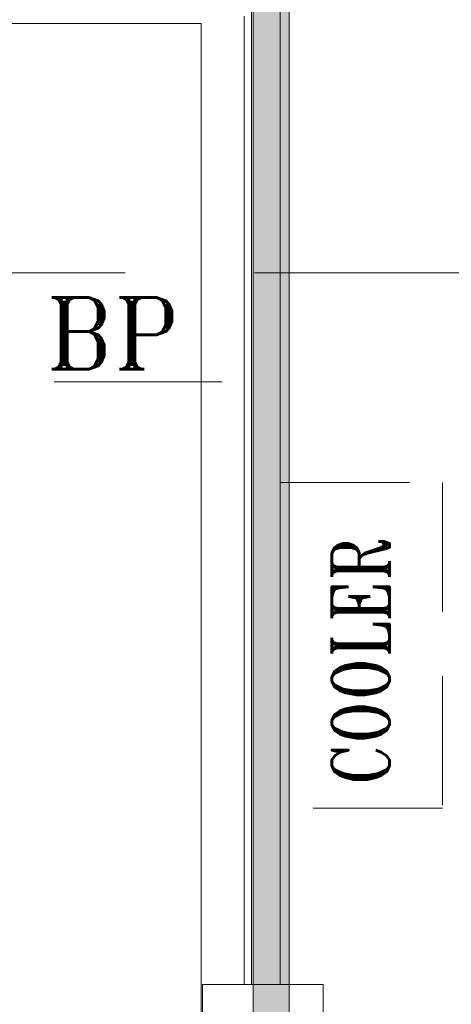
# Model space of a CAD drawing. Header units: inches. Extents: x 709340 to 1075215, y 37864 to 402163.
# Tile 24 of 56: x 826844 to 828347, y 172891 to 176322. Entities that reach past the tile are written whole.
import ezdxf

# ---------------------------------------------------------------- set-up
doc = ezdxf.new("R2010")
doc.units = ezdxf.units.IN
doc.header["$LTSCALE"] = 1800
doc.header["$MEASUREMENT"] = 0
doc.linetypes.add('CENTER', pattern=[2, 1.25, -0.25, 0.25, -0.25])
doc.linetypes.add('HIDDEN', pattern=[0.375, 0.25, -0.125])
doc.layers.get('0').update_dxf_attribs({"color": 253, "lineweight": 5})
for name, color, linetype, lineweight in [('CEN', 8, 'CENTER', 18), ('CONCRETE', 145, 'Continuous', 18), ('EQUIP', 8, 'HIDDEN', 9), ('GRID', 8, 'CENTER', 18), ('TEXT', 3, 'Continuous', 18)]:
    doc.layers.add(name, color=color, linetype=linetype, lineweight=lineweight)
doc.styles.add('ROMANT', font='romant')

# ---------------------------------------------------------------- blocks, each defined once
blk = doc.blocks.new('A$C2F2702F9')
at = {"color": 250}
for p, q in [((7575, 22275), (7575, 19425.5)), ((7575, 22275), (7575, 19425.5)), ((7600, 22300), (7600, 19630.5)), ((7600, 22300), (7600, 19425.5)), ((7600, 22300), (7600, 19425.5)), ((7600, 22300), (7600, 19630.5)), ((3390, 22249.5), (7425, 22249.5)), ((3390, 22249.5), (7425, 22249.5)), ((7425, 22249.5), (7425, 18762.5)), ((7425, 22249.5), (7425, 18762.5)), ((7575, 19644.7), (7575, 18900)), ((7575, 19644.7), (7575, 18900)), ((7600, 19644.7), (7600, 18900)), ((7600, 19644.7), (7600, 18900)), ((7600, 18960), (7600, 18900)), ((7600, 18960), (7600, 18900))]:
    blk.add_line(p, q, dxfattribs=at)
for points in [[(7700, 17900), (7700, 8280), (2900, 8280), (2900, 22400), (7700, 22400), (7700, 18900)], [(7700, 17900), (7700, 8280), (2900, 8280), (2900, 22400), (7700, 22400), (7700, 18900)], [(7600, 17900), (7600, 8380), (3000, 8380), (3000, 22300), (7600, 22300), (7600, 18900)], [(7600, 17900), (7600, 8380), (3000, 8380), (3000, 22300), (7600, 22300), (7600, 18900)]]:
    blk.add_lwpolyline(points, dxfattribs=at)
blk.add_lwpolyline([(7850, 18900), (7850, 17900), (7430, 17900), (7430, 18900)], close=True, dxfattribs=at)
blk.add_lwpolyline([(7850, 18900), (7850, 17900), (7430, 17900), (7430, 18900)], close=True, dxfattribs=at)
at = {"layer": 'CEN', "color": 250, "flags": 128}
blk.add_lwpolyline([(3312.3, 21000), (7498.4, 21000)], dxfattribs=at)
at = {"layer": 'EQUIP', "color": 250}
blk.add_lwpolyline([(7700, 19515), (7700, 20650), (8265, 20650), (8265, 19515)], close=True, dxfattribs=at)
at = {"layer": 'TEXT', "color": 250, "style": 'ROMANT'}
blk.add_text('BP', height=250, dxfattribs=at).set_placement((6883.4, 21044.6))
at = {"layer": 'TEXT', "color": 250, "style": 'ROMANT', "width": 0.8}
blk.add_text('COOLER', height=200, rotation=90, dxfattribs=at).set_placement((8080.2, 19593.9))

msp = doc.modelspace()

# ---------------------------------------------------------------- hatches: boundary and pattern name
at = {"layer": 'CONCRETE'}
h = msp.add_hatch(dxfattribs=at)
h.set_pattern_fill('AR-CONC', color=250, scale=25)
h.set_pattern_definition([(50, (870306.69, 168053.4), (179.31505, -15.68803), [18.75, -206.25]), (355, (870306.69, 168053.4), (-34.68783, 188.04803), [15, -165]), (100.45144, (870321.63, 168052.1), (144.6272, 172.36), [15.93505, -175.2855]), (46.1842, (870306.7, 168103.4), (266.8103, -41.3798), [28.125, -309.375]), (96.63564, (870328.92, 168099.95), (233.6655, 243.5297), [23.9026, -262.9284]), (351.18416, (870306.7, 168103.4), (233.6655, 243.5297), [22.5, -247.5]), (21, (870331.69, 168090.9), (149.22676, -100.65472), [18.75, -206.25]), (326, (870331.69, 168090.9), (60.82883, 181.2875), [15, -165]), (71.45144, (870344.13, 168082.51), (210.0556, 80.6328), [15.93505, -175.2855]), (37.5, (870306.69, 168053.4), (3.03996, 83.22346), [0, -163, 0, -167.5, 0, -165.625]), (7.5, (870306.69, 168053.4), (65.76738, 98.60293), [0, -95.5, 0, -159.25, 0, -63.125]), (327.5, (870250.94, 168053.4), (133.45561, -5.63872), [0, -62.5, 0, -195, 0, -258.75]), (317.5, (870225.94, 168053.4), (145.79654, 25.02625), [0, -81.25, 0, -129.5, 0, -183.75])])
h.paths.add_polyline_path([(822365.5, 176478.4), (827781.7, 176478.4), (827781.7, 171953.4), (828981.7, 171953.4), (828981.7, 177678.4), (819002.7, 177680.8), (819002.7, 176480.8), (822346.9, 176478.4)], flags=16)
h.paths.add_polyline_path([(822490.5, 176353.4), (827656.7, 176353.4), (827656.7, 171828.4), (829106.7, 171828.4), (829106.7, 177803.4), (818877.7, 177801), (818877.7, 176355.8), (822490.5, 176353.4)])

# ---------------------------------------------------------------- linework, layer by layer
at = {"layer": 'CONCRETE', "color": 250}
for points in [[(822490.5, 176353.4), (827656.7, 176353.4), (827656.7, 171828.4), (829106.7, 171828.4), (829106.7, 177803.4), (818877.7, 177803.4), (818877.7, 176353.4), (822490.5, 176353.4)], [(822490.5, 176353.4), (827656.7, 176353.4), (827656.7, 171828.4), (829106.7, 171828.4), (829106.7, 177803.4), (818877.7, 177803.4), (818877.7, 176353.4), (822490.5, 176353.4)], [(822365.5, 176478.4), (827781.7, 176478.4), (827781.7, 171953.4), (828981.7, 171953.4), (828981.7, 177678.4), (819002.7, 177678.4), (819002.7, 176478.4), (822365.5, 176478.4)], [(822365.5, 176478.4), (827781.7, 176478.4), (827781.7, 171953.4), (828981.7, 171953.4), (828981.7, 177678.4), (819002.7, 177678.4), (819002.7, 176478.4), (822365.5, 176478.4)]]:
    msp.add_lwpolyline(points, close=True, dxfattribs=at)
at = {"layer": 'GRID'}
msp.add_line((855111, 175439.9), (781388, 175439.9), dxfattribs=at)

# ---------------------------------------------------------------- block references
at = {"color": 250}
msp.add_blockref('A$C2F2702F9', (820050.9, 154059.9), dxfattribs=at)

doc.saveas('drawing.dxf')
